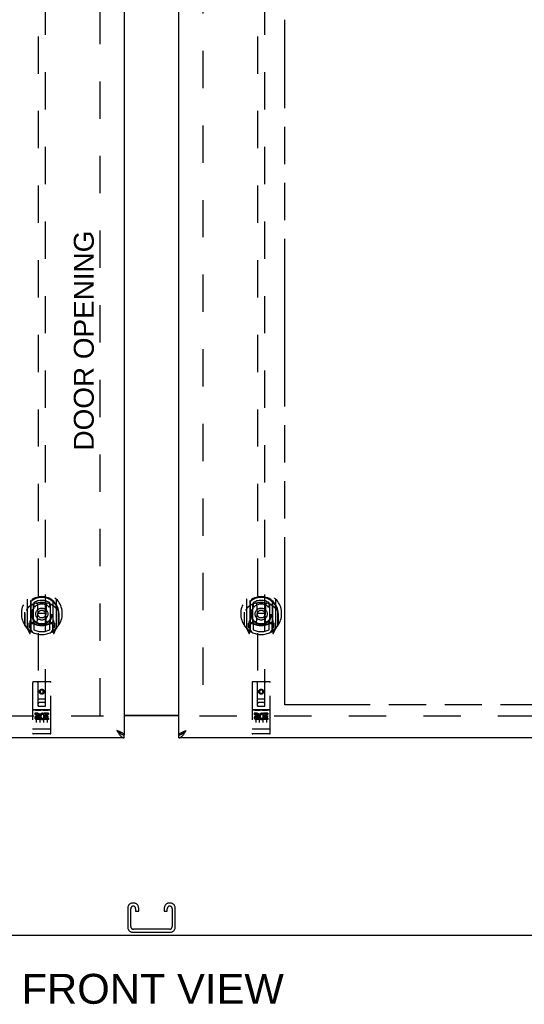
# Model space of a CAD drawing. Header units: inches. Extents: x 0 to 232, y 0 to 150.
# Tile 4 of 17: x 71 to 89, y 38 to 72. Entities that reach past the tile are written whole.
import ezdxf

# ---------------------------------------------------------------- set-up
doc = ezdxf.new("R2010")
doc.units = ezdxf.units.IN
doc.header["$LTSCALE"] = 12.75
doc.header["$MEASUREMENT"] = 0
doc.linetypes.add('HIDDEN', pattern=[0.2, 0.1, -0.1])
doc.linetypes.add('PHANTOM', pattern=[0.8, 0.45, -0.05, 0.1, -0.05, 0.1, -0.05])
doc.layers.get('0').update_dxf_attribs({"linetype": 'CONTINUOUS'})
for name, color, linetype in [('02___PRT_ALL_AXES', 7, 'CONTINUOUS'), ('AVAILABLE_DOOR_SPACE', 7, 'CONTINUOUS'), ('DEFAULT_2', 8, 'HIDDEN'), ('DIMENSIONS', 7, 'CONTINUOUS')]:
    doc.layers.add(name, color=color, linetype=linetype)
doc.styles.get("Standard").update_dxf_attribs({"font": 'arial.ttf'})
doc.dimstyles.new('DIMSTYLE_1', dxfattribs={"dimtxt": 1.022727, "dimasz": 1.363636, "dimexe": 0.09, "dimexo": 0.07, "dimgap": 0.0375, "dimtad": 0, "dimtih": 1, "dimtoh": 1, "dimzin": 4, "dimdsep": 46, "dimtxsty": 'Standard', "dimblk": '_FILLED', "dimblk1": '_FILLED', "dimblk2": '_FILLED', "dimcen": 0.09, "dimazin": 1, "dimtfac": 1, "dimtdec": 3, "dimtofl": 0, "dimtmove": 0, "dimatfit": 3, "dimldrblk": '_FILLED', "dimfxl": 1, "dimtolj": 1, "dimtzin": 4, "dimarcsym": 0})

# ---------------------------------------------------------------- blocks, each defined once
blk = doc.blocks.new('_FILLED')
at = {"color": 0, "linetype": 'ByBlock'}
blk.add_solid([(0, 0), (-1, 0.2), (-1, -0.2)], dxfattribs=at)
blk = doc.blocks.new('*D11')
at = {"layer": 'DIMENSIONS', "color": 2, "linetype": 'Continuous'}
for p, q in [((80.421, 94.968), (89.779, 94.968)), ((103.734, 94.968), (94.376, 94.968))]:
    blk.add_line(p, q, dxfattribs=at)
at = {"layer": 'DIMENSIONS', "color": 2, "linetype": 'Continuous', "xscale": 1.3636363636, "yscale": 1.3636363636, "zscale": 1.3636363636, "rotation": 180}
blk.add_blockref('_FILLED', (80.421, 94.968), dxfattribs=at)
at = {"layer": 'DIMENSIONS', "color": 2, "linetype": 'Continuous', "xscale": 1.3636363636, "yscale": 1.3636363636, "zscale": 1.3636363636}
blk.add_blockref('_FILLED', (103.734, 94.968), dxfattribs=at)
at = {"layer": 'DIMENSIONS', "color": 2, "linetype": 'Continuous', "insert": (92.078, 95.479), "char_height": 1.0227, "width": 3.57384, "attachment_point": 2, "line_spacing_factor": 0.9}
blk.add_mtext('23.31', dxfattribs=at)
blk = doc.blocks.new('*D13')
at = {"layer": 'DIMENSIONS', "color": 2, "linetype": 'Continuous'}
for p, q in [((76.796, 92.536), (74.069, 92.536)), ((80.421, 92.536), (83.202, 92.536))]:
    blk.add_line(p, q, dxfattribs=at)
at = {"layer": 'DIMENSIONS', "color": 2, "linetype": 'Continuous', "xscale": 1.3636363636, "yscale": 1.3636363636, "zscale": 1.3636363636}
blk.add_blockref('_FILLED', (76.796, 92.536), dxfattribs=at)
at = {"layer": 'DIMENSIONS', "color": 2, "linetype": 'Continuous', "xscale": 1.3636363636, "yscale": 1.3636363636, "zscale": 1.3636363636, "rotation": 180}
blk.add_blockref('_FILLED', (80.421, 92.536), dxfattribs=at)
at = {"layer": 'DIMENSIONS', "color": 2, "linetype": 'Continuous', "insert": (83.714, 93.047), "char_height": 1.0227, "width": 2.77923, "attachment_point": 1, "line_spacing_factor": 0.9}
blk.add_mtext('3.63', dxfattribs=at)

msp = doc.modelspace()

# ---------------------------------------------------------------- linework, layer by layer
at = {"color": 3, "linetype": 'Continuous'}
for p, q in [((74.921, 109.603), (74.921, 47.311)), ((76.796, 47.311), (76.796, 109.603)), ((76.796, 47.972), (74.921, 47.972)), ((76.796, 47.957), (74.921, 47.957)), ((74.921, 47.207), (46.234, 47.207)), ((105.484, 47.207), (76.796, 47.207)), ((77.013, 47.443), (77.043, 47.454)), ((45.911, 40.457), (105.807, 40.457))]:
    msp.add_line(p, q, dxfattribs=at)
at = {"color": 7, "linetype": 'Continuous'}
for p, q in [((74.798, 47.353), (74.808, 47.346)), ((74.921, 47.207), (74.921, 47.311)), ((76.796, 47.207), (76.796, 47.311)), ((76.899, 47.341), (76.909, 47.346))]:
    msp.add_line(p, q, dxfattribs=at)
at = {"color": 3, "linetype": 'Continuous'}
for points in [[(74.827, 47.393), (74.815, 47.399), (74.802, 47.404), (74.79, 47.41), (74.776, 47.415), (74.762, 47.421), (74.748, 47.426), (74.734, 47.432), (74.719, 47.437), (74.705, 47.443), (74.675, 47.454)], [(74.675, 47.454), (74.685, 47.437), (74.696, 47.421), (74.706, 47.406), (74.716, 47.39), (74.726, 47.374), (74.737, 47.359), (74.747, 47.345), (74.757, 47.33), (74.767, 47.317)], [(74.767, 47.317), (74.778, 47.304), (74.788, 47.291), (74.798, 47.279), (74.808, 47.268), (74.819, 47.258), (74.829, 47.249), (74.839, 47.24), (74.85, 47.233), (74.86, 47.226), (74.87, 47.22), (74.88, 47.216), (74.891, 47.212), (74.901, 47.209), (74.911, 47.208), (74.921, 47.207)], [(74.921, 47.311), (74.921, 47.317), (74.92, 47.322), (74.917, 47.328), (74.914, 47.333), (74.91, 47.339), (74.905, 47.344), (74.9, 47.349), (74.893, 47.355), (74.886, 47.36), (74.878, 47.366), (74.869, 47.371), (74.859, 47.377), (74.849, 47.382), (74.838, 47.388), (74.827, 47.393)], [(76.796, 47.311), (76.797, 47.317), (76.798, 47.322), (76.801, 47.328), (76.804, 47.333), (76.808, 47.339), (76.812, 47.344), (76.818, 47.349), (76.825, 47.355), (76.832, 47.36), (76.84, 47.366), (76.849, 47.371), (76.858, 47.377), (76.869, 47.382), (76.88, 47.388), (76.891, 47.393)], [(76.796, 47.207), (76.807, 47.208), (76.817, 47.209), (76.827, 47.212), (76.838, 47.216), (76.848, 47.22), (76.858, 47.226), (76.868, 47.233), (76.879, 47.24), (76.889, 47.249), (76.899, 47.258), (76.909, 47.268), (76.92, 47.279), (76.93, 47.291), (76.94, 47.304)], [(76.891, 47.393), (76.903, 47.399), (76.915, 47.404), (76.928, 47.41), (76.942, 47.415), (76.956, 47.421), (76.97, 47.426), (76.984, 47.432), (76.999, 47.437), (77.013, 47.443)], [(76.94, 47.304), (76.951, 47.317), (76.961, 47.33), (76.971, 47.345), (76.981, 47.359), (76.992, 47.374), (77.002, 47.39), (77.012, 47.406), (77.022, 47.421), (77.033, 47.437), (77.043, 47.454)]]:
    msp.add_lwpolyline(points, dxfattribs=at)
at = {"color": 7, "linetype": 'Continuous'}
for points in [[(74.675, 47.454), (74.685, 47.444), (74.696, 47.435), (74.706, 47.426), (74.716, 47.417), (74.726, 47.408), (74.737, 47.399), (74.747, 47.391), (74.757, 47.382), (74.767, 47.374), (74.778, 47.367), (74.788, 47.36), (74.798, 47.353)], [(74.806, 47.348), (74.805, 47.35), (74.8, 47.356), (74.795, 47.363), (74.789, 47.369), (74.783, 47.376), (74.776, 47.382), (74.768, 47.389), (74.76, 47.395), (74.752, 47.402), (74.743, 47.408), (74.734, 47.415), (74.725, 47.421), (74.715, 47.428), (74.705, 47.434), (74.695, 47.441), (74.685, 47.447), (74.675, 47.454)], [(74.808, 47.346), (74.819, 47.341), (74.829, 47.335), (74.839, 47.33), (74.85, 47.326), (74.86, 47.322), (74.87, 47.319), (74.88, 47.316), (74.891, 47.314), (74.901, 47.312), (74.911, 47.311), (74.921, 47.311)], [(76.796, 47.311), (76.807, 47.311), (76.817, 47.312), (76.827, 47.314), (76.838, 47.316), (76.848, 47.319), (76.858, 47.322), (76.868, 47.326), (76.879, 47.33), (76.889, 47.335), (76.899, 47.341)], [(76.909, 47.346), (76.92, 47.353), (76.93, 47.36), (76.94, 47.367), (76.951, 47.374), (76.961, 47.382), (76.971, 47.391), (76.981, 47.399), (76.992, 47.408), (77.002, 47.417), (77.012, 47.426), (77.022, 47.435), (77.033, 47.444), (77.043, 47.454)], [(76.912, 47.348), (76.913, 47.35), (76.918, 47.356), (76.923, 47.363), (76.929, 47.369), (76.935, 47.376), (76.942, 47.382), (76.95, 47.389), (76.958, 47.395), (76.966, 47.402), (76.975, 47.408), (76.984, 47.415), (76.993, 47.421), (77.003, 47.428), (77.013, 47.434), (77.023, 47.441), (77.033, 47.447), (77.043, 47.454)]]:
    msp.add_lwpolyline(points, dxfattribs=at)
at = {"layer": '02___PRT_ALL_AXES', "color": 8, "linetype": 'HIDDEN'}
for p, q in [((72.391, 48.168), (71.826, 48.168)), ((79.891, 48.168), (79.326, 48.168)), ((71.965, 48.046), (71.872, 48.046)), ((71.872, 48.046), (71.872, 48.003)), ((71.965, 48.003), (71.872, 48.003)), ((71.968, 47.96), (71.922, 47.96)), ((71.965, 47.919), (71.936, 47.919)), ((72.028, 47.875), (71.936, 47.875)), ((72.028, 47.832), (71.936, 47.832)), ((72.028, 47.875), (72.028, 47.832)), ((72.16, 47.88), (72.177, 47.841)), ((72.185, 48.01), (72.172, 47.991)), ((72.181, 48.035), (72.185, 48.033)), ((72.341, 48.046), (72.185, 48.046)), ((72.185, 48.046), (72.185, 48.033)), ((72.185, 48.01), (72.185, 47.832)), ((72.341, 47.832), (72.185, 47.832)), ((72.341, 48.003), (72.227, 48.003)), ((72.227, 48.003), (72.227, 47.96)), ((72.32, 47.96), (72.227, 47.96)), ((72.32, 47.917), (72.227, 47.917)), ((72.227, 47.917), (72.227, 47.875)), ((72.341, 47.875), (72.227, 47.875)), ((72.32, 47.96), (72.32, 47.917)), ((72.341, 48.046), (72.341, 48.003)), ((72.341, 47.875), (72.341, 47.832)), ((79.465, 48.046), (79.372, 48.046)), ((79.372, 48.046), (79.372, 48.003)), ((79.465, 48.003), (79.372, 48.003)), ((79.468, 47.96), (79.422, 47.96)), ((79.465, 47.919), (79.436, 47.919)), ((79.528, 47.875), (79.436, 47.875)), ((79.528, 47.832), (79.436, 47.832)), ((79.528, 47.875), (79.528, 47.832)), ((79.66, 47.88), (79.677, 47.841)), ((79.685, 48.01), (79.672, 47.991)), ((79.681, 48.035), (79.685, 48.033)), ((79.841, 48.046), (79.685, 48.046)), ((79.685, 48.046), (79.685, 48.033)), ((79.685, 48.01), (79.685, 47.832)), ((79.841, 47.832), (79.685, 47.832)), ((79.841, 48.003), (79.727, 48.003)), ((79.727, 48.003), (79.727, 47.96)), ((79.82, 47.96), (79.727, 47.96)), ((79.82, 47.917), (79.727, 47.917)), ((79.727, 47.917), (79.727, 47.875)), ((79.841, 47.875), (79.727, 47.875)), ((79.82, 47.96), (79.82, 47.917)), ((79.841, 48.046), (79.841, 48.003)), ((79.841, 47.875), (79.841, 47.832)), ((72.391, 47.34), (71.826, 47.34)), ((79.891, 47.34), (79.326, 47.34))]:
    msp.add_line(p, q, dxfattribs=at)
for centre in [(72.109, 48.785), (79.609, 48.785)]:
    msp.add_circle(centre, 0.085, dxfattribs=at)
for centre, radius, start, end in [((71.936, 47.897), 0.0644, 102.2995, 270.0775), ((71.936, 47.897), 0.0219, 89.9011, 270), ((71.965, 47.982), 0.0635, 270, 90), ((71.965, 47.981), 0.0219, 280.307, 90), ((72.135, 47.939), 0.107, 64.2636, 293.4027), ((72.135, 47.939), 0.0639, 54.8895, 293.4026), ((79.436, 47.897), 0.0644, 102.2995, 270.0775), ((79.436, 47.897), 0.0219, 89.9011, 270), ((79.465, 47.982), 0.0635, 270, 90), ((79.465, 47.981), 0.0219, 280.307, 90), ((79.635, 47.939), 0.107, 64.2636, 293.4027), ((79.635, 47.939), 0.0639, 54.8895, 293.4026)]:
    msp.add_arc(centre, radius, start, end, dxfattribs=at)
at = {"layer": 'AVAILABLE_DOOR_SPACE', "color": 4, "linetype": 'PHANTOM'}
for p, q in [((80.421, 48.332), (80.421, 71.756)), ((103.734, 48.332), (80.421, 48.332))]:
    msp.add_line(p, q, dxfattribs=at)
at = {"layer": 'DEFAULT_2', "color": 8, "linetype": 'HIDDEN'}
for p, q in [((74.109, 47.972), (74.109, 108.942)), ((77.609, 108.942), (77.609, 47.972)), ((71.984, 76.286), (71.984, 48.285)), ((72.234, 48.285), (72.234, 76.286)), ((79.484, 76.286), (79.484, 48.285)), ((79.734, 48.285), (79.734, 76.286)), ((71.609, 51.938), (71.609, 50.971)), ((71.726, 51.885), (71.726, 50.868)), ((71.734, 51.86), (71.734, 50.857)), ((72.484, 51.86), (72.484, 50.857)), ((72.491, 51.885), (72.491, 50.868)), ((72.609, 50.971), (72.609, 51.938)), ((79.109, 51.938), (79.109, 50.971)), ((79.226, 51.885), (79.226, 50.868)), ((79.234, 51.86), (79.234, 50.857)), ((79.984, 51.86), (79.984, 50.857)), ((79.991, 51.885), (79.991, 50.868)), ((80.109, 50.971), (80.109, 51.938)), ((71.534, 51.501), (71.534, 51.504)), ((71.534, 51.044), (71.534, 51.501)), ((71.826, 51.137), (71.826, 51.768)), ((71.834, 51.82), (71.834, 51.717)), ((71.946, 51.794), (71.976, 51.455)), ((72.272, 51.794), (72.241, 51.455)), ((72.384, 51.717), (72.384, 51.82)), ((72.391, 51.768), (72.391, 51.137)), ((72.684, 51.501), (72.684, 51.504)), ((72.684, 51.044), (72.684, 51.501)), ((79.034, 51.501), (79.034, 51.504)), ((79.034, 51.044), (79.034, 51.501)), ((79.326, 51.137), (79.326, 51.768)), ((79.334, 51.82), (79.334, 51.717)), ((79.446, 51.794), (79.476, 51.455)), ((79.772, 51.794), (79.741, 51.455)), ((79.884, 51.717), (79.884, 51.82)), ((79.891, 51.768), (79.891, 51.137)), ((80.184, 51.501), (80.184, 51.504)), ((80.184, 51.044), (80.184, 51.501)), ((71.526, 51.455), (71.541, 51.455)), ((71.526, 51.455), (71.526, 51.066)), ((71.946, 51.11), (71.976, 51.455)), ((72.241, 51.455), (71.976, 51.455)), ((72.272, 51.11), (72.241, 51.455)), ((72.691, 51.455), (72.676, 51.455)), ((72.691, 51.455), (72.691, 51.066)), ((79.026, 51.455), (79.041, 51.455)), ((79.026, 51.455), (79.026, 51.066)), ((79.446, 51.11), (79.476, 51.455)), ((79.741, 51.455), (79.476, 51.455)), ((79.772, 51.11), (79.741, 51.455)), ((80.191, 51.455), (80.176, 51.455)), ((80.191, 51.455), (80.191, 51.066)), ((71.613, 50.96), (71.684, 50.785)), ((71.726, 51.126), (71.666, 51.126)), ((71.666, 51.126), (71.666, 50.976)), ((71.666, 50.976), (71.734, 50.976)), ((71.704, 51.029), (71.675, 50.983)), ((71.705, 50.865), (71.709, 50.862)), ((71.712, 50.788), (71.726, 50.868)), ((71.804, 50.807), (71.734, 50.916)), ((71.736, 51.089), (71.736, 50.881)), ((71.826, 51.127), (71.754, 51.127)), ((71.822, 51.109), (71.756, 51.109)), ((71.834, 51.156), (71.834, 50.903)), ((72.384, 50.903), (72.384, 51.156)), ((72.464, 51.127), (72.391, 51.127)), ((72.461, 51.109), (72.396, 51.109)), ((72.484, 50.916), (72.414, 50.807)), ((72.481, 50.881), (72.481, 51.089)), ((72.484, 50.976), (72.551, 50.976)), ((72.551, 51.126), (72.491, 51.126)), ((72.491, 50.868), (72.506, 50.788)), ((72.512, 50.864), (72.513, 50.865)), ((72.513, 50.865), (72.513, 50.865)), ((72.513, 50.865), (72.513, 50.865)), ((72.543, 50.983), (72.514, 51.029)), ((72.534, 50.785), (72.605, 50.96)), ((72.551, 50.976), (72.551, 51.126)), ((79.113, 50.96), (79.184, 50.785)), ((79.226, 51.126), (79.166, 51.126)), ((79.166, 51.126), (79.166, 50.976)), ((79.166, 50.976), (79.234, 50.976)), ((79.204, 51.029), (79.175, 50.983)), ((79.205, 50.865), (79.209, 50.862)), ((79.212, 50.788), (79.226, 50.868)), ((79.304, 50.807), (79.234, 50.916)), ((79.236, 51.089), (79.236, 50.881)), ((79.326, 51.127), (79.254, 51.127)), ((79.322, 51.109), (79.256, 51.109)), ((79.334, 51.156), (79.334, 50.903)), ((79.884, 50.903), (79.884, 51.156)), ((79.964, 51.127), (79.891, 51.127)), ((79.961, 51.109), (79.896, 51.109)), ((79.984, 50.916), (79.914, 50.807)), ((79.981, 50.881), (79.981, 51.089)), ((79.984, 50.976), (80.051, 50.976)), ((80.051, 51.126), (79.991, 51.126)), ((79.991, 50.868), (80.006, 50.788)), ((80.012, 50.864), (80.013, 50.865)), ((80.013, 50.865), (80.013, 50.865)), ((80.013, 50.865), (80.013, 50.865)), ((80.043, 50.983), (80.014, 51.029)), ((80.034, 50.785), (80.105, 50.96)), ((80.051, 50.976), (80.051, 51.126)), ((71.796, 49.095), (71.796, 47.37)), ((72.391, 49.125), (71.826, 49.125)), ((71.982, 48.285), (71.979, 49.095)), ((72.109, 48.857), (72.046, 48.821)), ((72.046, 48.821), (72.056, 48.815)), ((72.046, 48.821), (72.046, 48.749)), ((72.109, 48.846), (72.056, 48.815)), ((72.056, 48.815), (72.056, 48.755)), ((72.171, 48.821), (72.109, 48.857)), ((72.109, 48.857), (72.109, 48.846)), ((72.161, 48.815), (72.109, 48.846)), ((72.171, 48.821), (72.161, 48.815)), ((72.161, 48.755), (72.161, 48.815)), ((72.171, 48.749), (72.171, 48.821)), ((72.235, 48.285), (72.239, 49.095)), ((72.421, 47.37), (72.421, 49.095)), ((79.296, 49.095), (79.296, 47.37)), ((79.891, 49.125), (79.326, 49.125)), ((79.482, 48.285), (79.479, 49.095)), ((79.609, 48.857), (79.546, 48.821)), ((79.546, 48.821), (79.556, 48.815)), ((79.546, 48.821), (79.546, 48.749)), ((79.609, 48.846), (79.556, 48.815)), ((79.556, 48.815), (79.556, 48.755)), ((79.671, 48.821), (79.609, 48.857)), ((79.609, 48.857), (79.609, 48.846)), ((79.661, 48.815), (79.609, 48.846)), ((79.671, 48.821), (79.661, 48.815)), ((79.661, 48.755), (79.661, 48.815)), ((79.671, 48.749), (79.671, 48.821)), ((79.735, 48.285), (79.739, 49.095)), ((79.921, 47.37), (79.921, 49.095)), ((71.981, 48.535), (72.237, 48.535)), ((72.046, 48.749), (72.056, 48.755)), ((72.046, 48.749), (72.109, 48.713)), ((72.056, 48.755), (72.109, 48.724)), ((72.109, 48.724), (72.161, 48.755)), ((72.109, 48.713), (72.171, 48.749)), ((72.109, 48.713), (72.109, 48.724)), ((72.171, 48.749), (72.161, 48.755)), ((79.481, 48.535), (79.737, 48.535)), ((79.546, 48.749), (79.556, 48.755)), ((79.546, 48.749), (79.609, 48.713)), ((79.556, 48.755), (79.609, 48.724)), ((79.609, 48.724), (79.661, 48.755)), ((79.609, 48.713), (79.671, 48.749)), ((79.609, 48.713), (79.609, 48.724)), ((79.671, 48.749), (79.661, 48.755)), ((71.826, 48.168), (72.391, 48.168)), ((71.898, 48.152), (72.07, 48.152)), ((71.982, 48.285), (71.984, 48.285)), ((71.984, 48.285), (72.234, 48.285)), ((72.194, 48.41), (72.024, 48.41)), ((72.148, 48.152), (72.32, 48.152)), ((72.234, 48.285), (72.235, 48.285)), ((79.326, 48.168), (79.891, 48.168)), ((79.398, 48.152), (79.57, 48.152)), ((79.482, 48.285), (79.484, 48.285)), ((79.484, 48.285), (79.734, 48.285)), ((79.694, 48.41), (79.524, 48.41)), ((79.648, 48.152), (79.82, 48.152)), ((79.734, 48.285), (79.735, 48.285)), ((47.609, 47.957), (74.213, 47.957)), ((71.921, 48.037), (71.921, 47.731)), ((72.046, 48.037), (72.046, 47.731)), ((72.171, 48.037), (72.171, 47.731)), ((72.296, 48.037), (72.296, 47.731)), ((77.505, 47.957), (104.109, 47.957)), ((79.421, 48.037), (79.421, 47.731)), ((79.546, 48.037), (79.546, 47.731)), ((79.671, 48.037), (79.671, 47.731)), ((79.796, 48.037), (79.796, 47.731)), ((71.814, 47.498), (71.813, 47.498)), ((71.815, 47.498), (71.814, 47.498)), ((71.816, 47.498), (71.815, 47.498)), ((71.817, 47.498), (71.816, 47.498)), ((71.818, 47.498), (71.817, 47.498)), ((71.817, 47.498), (71.817, 47.498)), ((71.819, 47.498), (71.818, 47.498)), ((71.82, 47.498), (71.819, 47.498)), ((71.821, 47.498), (71.82, 47.498)), ((71.822, 47.498), (71.821, 47.498)), ((71.821, 47.498), (71.821, 47.498)), ((71.823, 47.498), (71.822, 47.498)), ((71.824, 47.498), (71.823, 47.498)), ((71.825, 47.498), (71.824, 47.498)), ((71.826, 47.498), (71.825, 47.498)), ((72.392, 47.498), (71.826, 47.498)), ((71.826, 47.498), (71.826, 47.498)), ((72.392, 47.498), (72.393, 47.498)), ((72.393, 47.498), (72.394, 47.498)), ((72.394, 47.498), (72.395, 47.498)), ((72.394, 47.498), (72.394, 47.498)), ((72.395, 47.498), (72.396, 47.498)), ((72.396, 47.498), (72.397, 47.498)), ((72.397, 47.498), (72.398, 47.498)), ((72.398, 47.498), (72.399, 47.498)), ((72.399, 47.498), (72.4, 47.498)), ((72.399, 47.498), (72.399, 47.498)), ((72.4, 47.498), (72.401, 47.498)), ((72.401, 47.498), (72.402, 47.498)), ((72.402, 47.498), (72.403, 47.498)), ((72.403, 47.498), (72.404, 47.498)), ((72.403, 47.498), (72.403, 47.498)), ((72.404, 47.498), (72.405, 47.498)), ((72.405, 47.498), (72.406, 47.498)), ((79.314, 47.498), (79.313, 47.498)), ((79.315, 47.498), (79.314, 47.498)), ((79.316, 47.498), (79.315, 47.498)), ((79.317, 47.498), (79.316, 47.498)), ((79.318, 47.498), (79.317, 47.498)), ((79.317, 47.498), (79.317, 47.498)), ((79.319, 47.498), (79.318, 47.498)), ((79.32, 47.498), (79.319, 47.498)), ((79.321, 47.498), (79.32, 47.498)), ((79.322, 47.498), (79.321, 47.498)), ((79.321, 47.498), (79.321, 47.498)), ((79.323, 47.498), (79.322, 47.498)), ((79.324, 47.498), (79.323, 47.498)), ((79.325, 47.498), (79.324, 47.498)), ((79.326, 47.498), (79.325, 47.498)), ((79.892, 47.498), (79.326, 47.498)), ((79.326, 47.498), (79.326, 47.498)), ((79.892, 47.498), (79.893, 47.498)), ((79.893, 47.498), (79.894, 47.498)), ((79.894, 47.498), (79.895, 47.498)), ((79.894, 47.498), (79.894, 47.498)), ((79.895, 47.498), (79.896, 47.498)), ((79.896, 47.498), (79.897, 47.498)), ((79.897, 47.498), (79.898, 47.498)), ((79.898, 47.498), (79.899, 47.498)), ((79.899, 47.498), (79.9, 47.498)), ((79.899, 47.498), (79.899, 47.498)), ((79.9, 47.498), (79.901, 47.498)), ((79.901, 47.498), (79.902, 47.498)), ((79.902, 47.498), (79.903, 47.498)), ((79.903, 47.498), (79.904, 47.498)), ((79.903, 47.498), (79.903, 47.498)), ((79.904, 47.498), (79.905, 47.498)), ((79.905, 47.498), (79.906, 47.498)), ((72.076, 47.34), (71.891, 47.34)), ((72.326, 47.34), (72.141, 47.34)), ((79.576, 47.34), (79.391, 47.34)), ((79.826, 47.34), (79.641, 47.34)), ((75.241, 41.561), (75.226, 41.561)), ((76.491, 41.561), (76.476, 41.561)), ((75.046, 41.381), (75.046, 40.741)), ((75.15, 40.755), (75.15, 41.367)), ((75.317, 41.367), (75.317, 41.28)), ((75.317, 41.28), (75.421, 41.28)), ((75.421, 41.28), (75.421, 41.381)), ((76.296, 41.381), (76.296, 41.28)), ((76.296, 41.28), (76.4, 41.28)), ((76.4, 41.28), (76.4, 41.367)), ((76.567, 41.367), (76.567, 40.755)), ((76.671, 40.741), (76.671, 41.381)), ((75.226, 40.561), (76.491, 40.561)), ((76.477, 40.665), (75.24, 40.665))]:
    msp.add_line(p, q, dxfattribs=at)
for points in [[(71.921, 51.811), (71.926, 51.813), (71.932, 51.814), (71.937, 51.816), (71.943, 51.817), (71.948, 51.818), (71.954, 51.82), (71.959, 51.821), (71.965, 51.822), (71.97, 51.823), (71.975, 51.824), (71.981, 51.825), (71.986, 51.826), (71.992, 51.827), (71.998, 51.828), (72.003, 51.829), (72.009, 51.83), (72.014, 51.831), (72.02, 51.831), (72.025, 51.832), (72.031, 51.833), (72.036, 51.833), (72.042, 51.834), (72.047, 51.834), (72.053, 51.835), (72.059, 51.835), (72.064, 51.836), (72.07, 51.836), (72.075, 51.836), (72.081, 51.837), (72.087, 51.837), (72.092, 51.837), (72.098, 51.837), (72.103, 51.837), (72.109, 51.837), (72.115, 51.837), (72.12, 51.837), (72.126, 51.837), (72.131, 51.837), (72.137, 51.837), (72.143, 51.836), (72.148, 51.836), (72.154, 51.836), (72.159, 51.835), (72.165, 51.835), (72.17, 51.834), (72.176, 51.834), (72.182, 51.833), (72.187, 51.833), (72.193, 51.832), (72.198, 51.831), (72.204, 51.831), (72.209, 51.83), (72.215, 51.829), (72.22, 51.828), (72.226, 51.827), (72.231, 51.826), (72.237, 51.825), (72.242, 51.824), (72.248, 51.823), (72.253, 51.822), (72.259, 51.821), (72.264, 51.82), (72.27, 51.818), (72.275, 51.817), (72.281, 51.816), (72.286, 51.814), (72.292, 51.813), (72.297, 51.811)], [(79.421, 51.811), (79.426, 51.813), (79.432, 51.814), (79.437, 51.816), (79.443, 51.817), (79.448, 51.818), (79.454, 51.82), (79.459, 51.821), (79.465, 51.822), (79.47, 51.823), (79.475, 51.824), (79.481, 51.825), (79.486, 51.826), (79.492, 51.827), (79.498, 51.828), (79.503, 51.829), (79.509, 51.83), (79.514, 51.831), (79.52, 51.831), (79.525, 51.832), (79.531, 51.833), (79.536, 51.833), (79.542, 51.834), (79.547, 51.834), (79.553, 51.835), (79.559, 51.835), (79.564, 51.836), (79.57, 51.836), (79.575, 51.836), (79.581, 51.837), (79.587, 51.837), (79.592, 51.837), (79.598, 51.837), (79.603, 51.837), (79.609, 51.837), (79.615, 51.837), (79.62, 51.837), (79.626, 51.837), (79.631, 51.837), (79.637, 51.837), (79.643, 51.836), (79.648, 51.836), (79.654, 51.836), (79.659, 51.835), (79.665, 51.835), (79.67, 51.834), (79.676, 51.834), (79.682, 51.833), (79.687, 51.833), (79.693, 51.832), (79.698, 51.831), (79.704, 51.831), (79.709, 51.83), (79.715, 51.829), (79.72, 51.828), (79.726, 51.827), (79.731, 51.826), (79.737, 51.825), (79.742, 51.824), (79.748, 51.823), (79.753, 51.822), (79.759, 51.821), (79.764, 51.82), (79.77, 51.818), (79.775, 51.817), (79.781, 51.816), (79.786, 51.814), (79.792, 51.813), (79.797, 51.811)], [(71.655, 51.67), (71.653, 51.668), (71.652, 51.667), (71.65, 51.666), (71.648, 51.664), (71.647, 51.663), (71.645, 51.661), (71.643, 51.659), (71.642, 51.658), (71.64, 51.656), (71.638, 51.654), (71.636, 51.652), (71.635, 51.65), (71.633, 51.648), (71.631, 51.646), (71.629, 51.643), (71.627, 51.641), (71.625, 51.639), (71.623, 51.636), (71.62, 51.633), (71.618, 51.631), (71.616, 51.628), (71.614, 51.625), (71.612, 51.622), (71.609, 51.619), (71.607, 51.615), (71.604, 51.612), (71.602, 51.608), (71.599, 51.604), (71.597, 51.601), (71.594, 51.596), (71.591, 51.592), (71.588, 51.588), (71.586, 51.583), (71.583, 51.578), (71.58, 51.573), (71.576, 51.568)], [(72.641, 51.568), (72.638, 51.573), (72.635, 51.578), (72.632, 51.583), (72.629, 51.588), (72.627, 51.592), (72.624, 51.596), (72.621, 51.6), (72.619, 51.604), (72.616, 51.608), (72.614, 51.612), (72.611, 51.615), (72.609, 51.619), (72.606, 51.622), (72.604, 51.625), (72.602, 51.628), (72.6, 51.631), (72.598, 51.633), (72.595, 51.636), (72.593, 51.639), (72.591, 51.641), (72.589, 51.643), (72.587, 51.646), (72.585, 51.648), (72.583, 51.65), (72.582, 51.652), (72.58, 51.654), (72.578, 51.656), (72.576, 51.658), (72.574, 51.659), (72.573, 51.661), (72.571, 51.663), (72.57, 51.664), (72.568, 51.666), (72.566, 51.667), (72.565, 51.668), (72.563, 51.67)], [(79.155, 51.67), (79.153, 51.668), (79.152, 51.667), (79.15, 51.666), (79.148, 51.664), (79.147, 51.663), (79.145, 51.661), (79.143, 51.659), (79.142, 51.658), (79.14, 51.656), (79.138, 51.654), (79.136, 51.652), (79.135, 51.65), (79.133, 51.648), (79.131, 51.646), (79.129, 51.643), (79.127, 51.641), (79.125, 51.639), (79.123, 51.636), (79.12, 51.633), (79.118, 51.631), (79.116, 51.628), (79.114, 51.625), (79.112, 51.622), (79.109, 51.619), (79.107, 51.615), (79.104, 51.612), (79.102, 51.608), (79.099, 51.604), (79.097, 51.601), (79.094, 51.596), (79.091, 51.592), (79.088, 51.588), (79.086, 51.583), (79.083, 51.578), (79.08, 51.573), (79.076, 51.568)], [(80.141, 51.568), (80.138, 51.573), (80.135, 51.578), (80.132, 51.583), (80.129, 51.588), (80.127, 51.592), (80.124, 51.596), (80.121, 51.6), (80.119, 51.604), (80.116, 51.608), (80.114, 51.612), (80.111, 51.615), (80.109, 51.619), (80.106, 51.622), (80.104, 51.625), (80.102, 51.628), (80.1, 51.631), (80.098, 51.633), (80.095, 51.636), (80.093, 51.639), (80.091, 51.641), (80.089, 51.643), (80.087, 51.646), (80.085, 51.648), (80.083, 51.65), (80.082, 51.652), (80.08, 51.654), (80.078, 51.656), (80.076, 51.658), (80.074, 51.659), (80.073, 51.661), (80.071, 51.663), (80.07, 51.664), (80.068, 51.666), (80.066, 51.667), (80.065, 51.668), (80.063, 51.67)], [(71.891, 48.15), (71.892, 48.15), (71.892, 48.15), (71.892, 48.151), (71.892, 48.151), (71.892, 48.151), (71.892, 48.151), (71.892, 48.151), (71.892, 48.151), (71.892, 48.151), (71.892, 48.151), (71.893, 48.151), (71.893, 48.151), (71.893, 48.151), (71.893, 48.151), (71.893, 48.151), (71.893, 48.151), (71.893, 48.151), (71.893, 48.151), (71.893, 48.151), (71.894, 48.151), (71.894, 48.151), (71.894, 48.151), (71.894, 48.151), (71.894, 48.151), (71.894, 48.151), (71.894, 48.151), (71.895, 48.151), (71.895, 48.151), (71.895, 48.151), (71.895, 48.151), (71.895, 48.151), (71.895, 48.151), (71.896, 48.151), (71.896, 48.152), (71.896, 48.152), (71.896, 48.152), (71.896, 48.152), (71.896, 48.152), (71.897, 48.152), (71.897, 48.152), (71.897, 48.152), (71.897, 48.152), (71.897, 48.152), (71.898, 48.152), (71.898, 48.152)], [(72.07, 48.152), (72.07, 48.152), (72.07, 48.152), (72.071, 48.152), (72.071, 48.152), (72.071, 48.152), (72.071, 48.152), (72.071, 48.152), (72.071, 48.152), (72.072, 48.152), (72.072, 48.152), (72.072, 48.152), (72.072, 48.152), (72.072, 48.151), (72.073, 48.151), (72.073, 48.151), (72.073, 48.151), (72.073, 48.151), (72.073, 48.151), (72.073, 48.151), (72.074, 48.151), (72.074, 48.151), (72.074, 48.151), (72.074, 48.151), (72.074, 48.151), (72.074, 48.151), (72.074, 48.151), (72.074, 48.151), (72.075, 48.151), (72.075, 48.151), (72.075, 48.151), (72.075, 48.151), (72.075, 48.151), (72.075, 48.151), (72.075, 48.151), (72.075, 48.151), (72.076, 48.151), (72.076, 48.151), (72.076, 48.151), (72.076, 48.151), (72.076, 48.151), (72.076, 48.151), (72.076, 48.151), (72.076, 48.151), (72.076, 48.15), (72.076, 48.15), (72.076, 48.15)], [(72.141, 48.15), (72.142, 48.15), (72.142, 48.15), (72.142, 48.151), (72.142, 48.151), (72.142, 48.151), (72.142, 48.151), (72.142, 48.151), (72.142, 48.151), (72.142, 48.151), (72.142, 48.151), (72.143, 48.151), (72.143, 48.151), (72.143, 48.151), (72.143, 48.151), (72.143, 48.151), (72.143, 48.151), (72.143, 48.151), (72.143, 48.151), (72.143, 48.151), (72.144, 48.151), (72.144, 48.151), (72.144, 48.151), (72.144, 48.151), (72.144, 48.151), (72.144, 48.151), (72.144, 48.151), (72.145, 48.151), (72.145, 48.151), (72.145, 48.151), (72.145, 48.151), (72.145, 48.151), (72.145, 48.151), (72.146, 48.151), (72.146, 48.152), (72.146, 48.152), (72.146, 48.152), (72.146, 48.152), (72.146, 48.152), (72.147, 48.152), (72.147, 48.152), (72.147, 48.152), (72.147, 48.152), (72.147, 48.152), (72.148, 48.152), (72.148, 48.152)], [(72.32, 48.152), (72.32, 48.152), (72.32, 48.152), (72.321, 48.152), (72.321, 48.152), (72.321, 48.152), (72.321, 48.152), (72.321, 48.152), (72.322, 48.152), (72.322, 48.152), (72.322, 48.152), (72.322, 48.152), (72.322, 48.152), (72.322, 48.151), (72.323, 48.151), (72.323, 48.151), (72.323, 48.151), (72.323, 48.151), (72.323, 48.151), (72.323, 48.151), (72.324, 48.151), (72.324, 48.151), (72.324, 48.151), (72.324, 48.151), (72.324, 48.151), (72.324, 48.151), (72.324, 48.151), (72.324, 48.151), (72.325, 48.151), (72.325, 48.151), (72.325, 48.151), (72.325, 48.151), (72.325, 48.151), (72.325, 48.151), (72.325, 48.151), (72.325, 48.151), (72.326, 48.151), (72.326, 48.151), (72.326, 48.151), (72.326, 48.151), (72.326, 48.151), (72.326, 48.151), (72.326, 48.151), (72.326, 48.151), (72.326, 48.15), (72.326, 48.15), (72.326, 48.15)], [(79.391, 48.15), (79.392, 48.15), (79.392, 48.15), (79.392, 48.151), (79.392, 48.151), (79.392, 48.151), (79.392, 48.151), (79.392, 48.151), (79.392, 48.151), (79.392, 48.151), (79.392, 48.151), (79.393, 48.151), (79.393, 48.151), (79.393, 48.151), (79.393, 48.151), (79.393, 48.151), (79.393, 48.151), (79.393, 48.151), (79.393, 48.151), (79.393, 48.151), (79.394, 48.151), (79.394, 48.151), (79.394, 48.151), (79.394, 48.151), (79.394, 48.151), (79.394, 48.151), (79.394, 48.151), (79.395, 48.151), (79.395, 48.151), (79.395, 48.151), (79.395, 48.151), (79.395, 48.151), (79.395, 48.151), (79.396, 48.151), (79.396, 48.152), (79.396, 48.152), (79.396, 48.152), (79.396, 48.152), (79.396, 48.152), (79.397, 48.152), (79.397, 48.152), (79.397, 48.152), (79.397, 48.152), (79.397, 48.152), (79.398, 48.152), (79.398, 48.152)], [(79.57, 48.152), (79.57, 48.152), (79.57, 48.152), (79.571, 48.152), (79.571, 48.152), (79.571, 48.152), (79.571, 48.152), (79.571, 48.152), (79.571, 48.152), (79.572, 48.152), (79.572, 48.152), (79.572, 48.152), (79.572, 48.152), (79.572, 48.151), (79.573, 48.151), (79.573, 48.151), (79.573, 48.151), (79.573, 48.151), (79.573, 48.151), (79.573, 48.151), (79.574, 48.151), (79.574, 48.151), (79.574, 48.151), (79.574, 48.151), (79.574, 48.151), (79.574, 48.151), (79.574, 48.151), (79.574, 48.151), (79.575, 48.151), (79.575, 48.151), (79.575, 48.151), (79.575, 48.151), (79.575, 48.151), (79.575, 48.151), (79.575, 48.151), (79.575, 48.151), (79.576, 48.151), (79.576, 48.151), (79.576, 48.151), (79.576, 48.151), (79.576, 48.151), (79.576, 48.151), (79.576, 48.151), (79.576, 48.151), (79.576, 48.15), (79.576, 48.15), (79.576, 48.15)], [(79.641, 48.15), (79.642, 48.15), (79.642, 48.15), (79.642, 48.151), (79.642, 48.151), (79.642, 48.151), (79.642, 48.151), (79.642, 48.151), (79.642, 48.151), (79.642, 48.151), (79.642, 48.151), (79.643, 48.151), (79.643, 48.151), (79.643, 48.151), (79.643, 48.151), (79.643, 48.151), (79.643, 48.151), (79.643, 48.151), (79.643, 48.151), (79.643, 48.151), (79.644, 48.151), (79.644, 48.151), (79.644, 48.151), (79.644, 48.151), (79.644, 48.151), (79.644, 48.151), (79.644, 48.151), (79.645, 48.151), (79.645, 48.151), (79.645, 48.151), (79.645, 48.151), (79.645, 48.151), (79.645, 48.151), (79.646, 48.151), (79.646, 48.152), (79.646, 48.152), (79.646, 48.152), (79.646, 48.152), (79.646, 48.152), (79.647, 48.152), (79.647, 48.152), (79.647, 48.152), (79.647, 48.152), (79.647, 48.152), (79.648, 48.152), (79.648, 48.152)], [(79.82, 48.152), (79.82, 48.152), (79.82, 48.152), (79.821, 48.152), (79.821, 48.152), (79.821, 48.152), (79.821, 48.152), (79.821, 48.152), (79.822, 48.152), (79.822, 48.152), (79.822, 48.152), (79.822, 48.152), (79.822, 48.152), (79.822, 48.151), (79.823, 48.151), (79.823, 48.151), (79.823, 48.151), (79.823, 48.151), (79.823, 48.151), (79.823, 48.151), (79.824, 48.151), (79.824, 48.151), (79.824, 48.151), (79.824, 48.151), (79.824, 48.151), (79.824, 48.151), (79.824, 48.151), (79.824, 48.151), (79.825, 48.151), (79.825, 48.151), (79.825, 48.151), (79.825, 48.151), (79.825, 48.151), (79.825, 48.151), (79.825, 48.151), (79.825, 48.151), (79.826, 48.151), (79.826, 48.151), (79.826, 48.151), (79.826, 48.151), (79.826, 48.151), (79.826, 48.151), (79.826, 48.151), (79.826, 48.151), (79.826, 48.15), (79.826, 48.15), (79.826, 48.15)], [(71.813, 47.498), (71.813, 47.498), (71.812, 47.498), (71.812, 47.499), (71.812, 47.499), (71.811, 47.499), (71.811, 47.499), (71.811, 47.499), (71.81, 47.499), (71.81, 47.499), (71.809, 47.499), (71.809, 47.499), (71.809, 47.499), (71.808, 47.499), (71.808, 47.499), (71.808, 47.499), (71.807, 47.499), (71.807, 47.499), (71.807, 47.499), (71.806, 47.5), (71.806, 47.5), (71.806, 47.5), (71.806, 47.5), (71.805, 47.5), (71.805, 47.5), (71.805, 47.5), (71.804, 47.5), (71.804, 47.5), (71.804, 47.5), (71.804, 47.5), (71.803, 47.5), (71.803, 47.5), (71.803, 47.501), (71.803, 47.501), (71.802, 47.501), (71.802, 47.501), (71.802, 47.501), (71.802, 47.501), (71.801, 47.501), (71.801, 47.501), (71.801, 47.501), (71.801, 47.501), (71.8, 47.501), (71.8, 47.501), (71.8, 47.502), (71.8, 47.502), (71.8, 47.502), (71.799, 47.502), (71.799, 47.502), (71.799, 47.502), (71.799, 47.502), (71.799, 47.502), (71.799, 47.502), (71.798, 47.502), (71.798, 47.502), (71.798, 47.503), (71.798, 47.503), (71.798, 47.503), (71.798, 47.503), (71.798, 47.503), (71.798, 47.503), (71.797, 47.503), (71.797, 47.503), (71.797, 47.503), (71.797, 47.503), (71.797, 47.504), (71.797, 47.504), (71.797, 47.504), (71.797, 47.504), (71.797, 47.504), (71.797, 47.504), (71.797, 47.504), (71.797, 47.504), (71.797, 47.504), (71.797, 47.505), (71.797, 47.505), (71.797, 47.505), (71.796, 47.505), (71.796, 47.505), (71.796, 47.505)], [(72.406, 47.498), (72.406, 47.499), (72.406, 47.499), (72.407, 47.499), (72.407, 47.499), (72.407, 47.499), (72.408, 47.499), (72.408, 47.499), (72.408, 47.499), (72.409, 47.499), (72.409, 47.499), (72.41, 47.499), (72.41, 47.499), (72.41, 47.499), (72.411, 47.499), (72.411, 47.499), (72.411, 47.499), (72.411, 47.5), (72.412, 47.5), (72.412, 47.5), (72.412, 47.5), (72.413, 47.5), (72.413, 47.5), (72.413, 47.5), (72.414, 47.5), (72.414, 47.5), (72.414, 47.5), (72.414, 47.5), (72.415, 47.5), (72.415, 47.5), (72.415, 47.501), (72.415, 47.501), (72.416, 47.501), (72.416, 47.501), (72.416, 47.501), (72.416, 47.501), (72.417, 47.501), (72.417, 47.501), (72.417, 47.501), (72.417, 47.501), (72.418, 47.501), (72.418, 47.501), (72.418, 47.502), (72.418, 47.502), (72.418, 47.502), (72.419, 47.502), (72.419, 47.502), (72.419, 47.502), (72.419, 47.502), (72.419, 47.502), (72.419, 47.502), (72.42, 47.502), (72.42, 47.502), (72.42, 47.503), (72.42, 47.503), (72.42, 47.503), (72.42, 47.503), (72.42, 47.503), (72.42, 47.503), (72.421, 47.503), (72.421, 47.503), (72.421, 47.503), (72.421, 47.503), (72.421, 47.504), (72.421, 47.504), (72.421, 47.504), (72.421, 47.504), (72.421, 47.504), (72.421, 47.504), (72.421, 47.504), (72.421, 47.504), (72.421, 47.504), (72.421, 47.505), (72.421, 47.505), (72.421, 47.505), (72.421, 47.505), (72.421, 47.505), (72.421, 47.505)], [(79.313, 47.498), (79.313, 47.498), (79.312, 47.498), (79.312, 47.499), (79.312, 47.499), (79.311, 47.499), (79.311, 47.499), (79.311, 47.499), (79.31, 47.499), (79.31, 47.499), (79.309, 47.499), (79.309, 47.499), (79.309, 47.499), (79.308, 47.499), (79.308, 47.499), (79.308, 47.499), (79.307, 47.499), (79.307, 47.499), (79.307, 47.499), (79.306, 47.5), (79.306, 47.5), (79.306, 47.5), (79.306, 47.5), (79.305, 47.5), (79.305, 47.5), (79.305, 47.5), (79.304, 47.5), (79.304, 47.5), (79.304, 47.5), (79.304, 47.5), (79.303, 47.5), (79.303, 47.5), (79.303, 47.501), (79.303, 47.501), (79.302, 47.501), (79.302, 47.501), (79.302, 47.501), (79.302, 47.501), (79.301, 47.501), (79.301, 47.501), (79.301, 47.501), (79.301, 47.501), (79.3, 47.501), (79.3, 47.501), (79.3, 47.502), (79.3, 47.502), (79.3, 47.502), (79.299, 47.502), (79.299, 47.502), (79.299, 47.502), (79.299, 47.502), (79.299, 47.502), (79.299, 47.502), (79.298, 47.502), (79.298, 47.502), (79.298, 47.503), (79.298, 47.503), (79.298, 47.503), (79.298, 47.503), (79.298, 47.503), (79.298, 47.503), (79.297, 47.503), (79.297, 47.503), (79.297, 47.503), (79.297, 47.503), (79.297, 47.504), (79.297, 47.504), (79.297, 47.504), (79.297, 47.504), (79.297, 47.504), (79.297, 47.504), (79.297, 47.504), (79.297, 47.504), (79.297, 47.504), (79.297, 47.505), (79.297, 47.505), (79.297, 47.505), (79.296, 47.505), (79.296, 47.505), (79.296, 47.505)], [(79.906, 47.498), (79.906, 47.499), (79.906, 47.499), (79.907, 47.499), (79.907, 47.499), (79.907, 47.499), (79.908, 47.499), (79.908, 47.499), (79.908, 47.499), (79.909, 47.499), (79.909, 47.499), (79.91, 47.499), (79.91, 47.499), (79.91, 47.499), (79.911, 47.499), (79.911, 47.499), (79.911, 47.499), (79.911, 47.5), (79.912, 47.5), (79.912, 47.5), (79.912, 47.5), (79.913, 47.5), (79.913, 47.5), (79.913, 47.5), (79.914, 47.5), (79.914, 47.5), (79.914, 47.5), (79.914, 47.5), (79.915, 47.5), (79.915, 47.5), (79.915, 47.501), (79.915, 47.501), (79.916, 47.501), (79.916, 47.501), (79.916, 47.501), (79.916, 47.501), (79.917, 47.501), (79.917, 47.501), (79.917, 47.501), (79.917, 47.501), (79.918, 47.501), (79.918, 47.501), (79.918, 47.502), (79.918, 47.502), (79.918, 47.502), (79.919, 47.502), (79.919, 47.502), (79.919, 47.502), (79.919, 47.502), (79.919, 47.502), (79.919, 47.502), (79.92, 47.502), (79.92, 47.502), (79.92, 47.503), (79.92, 47.503), (79.92, 47.503), (79.92, 47.503), (79.92, 47.503), (79.92, 47.503), (79.921, 47.503), (79.921, 47.503), (79.921, 47.503), (79.921, 47.503), (79.921, 47.504), (79.921, 47.504), (79.921, 47.504), (79.921, 47.504), (79.921, 47.504), (79.921, 47.504), (79.921, 47.504), (79.921, 47.504), (79.921, 47.504), (79.921, 47.505), (79.921, 47.505), (79.921, 47.505), (79.921, 47.505), (79.921, 47.505), (79.921, 47.505)]]:
    msp.add_lwpolyline(points, dxfattribs=at)
for centre, radius in [((72.109, 51.437), 0.35), ((72.109, 51.437), 0.335), ((72.109, 51.437), 0.205), ((72.109, 51.437), 0.133), ((79.609, 51.437), 0.35), ((79.609, 51.437), 0.335), ((79.609, 51.437), 0.205), ((79.609, 51.437), 0.133), ((72.109, 48.785), 0.0845), ((79.609, 48.785), 0.0845)]:
    msp.add_circle(centre, radius, dxfattribs=at)
for centre, radius, start, end in [((72.109, 51.455), 0.7, 305.5126, 234.4874), ((72.109, 51.452), 0.583, 0.2464, 179.7536), ((72.109, 51.427), 0.58, 7.6622, 172.3378), ((71.624, 51.938), 0.015, 135.0748, 180), ((72.109, 51.137), 0.7, 49.529, 130.471), ((71.741, 51.885), 0.015, 130.3587, 180), ((71.754, 51.86), 0.02, 129.3378, 179.9984), ((72.109, 51.427), 0.48, 55.0461, 124.9539), ((72.464, 51.86), 0.02, 0, 50.6594), ((72.476, 51.885), 0.015, 0, 49.6413), ((72.594, 51.938), 0.015, 0, 44.9252), ((79.609, 51.455), 0.7, 305.5126, 234.4874), ((79.609, 51.452), 0.583, 0.2464, 179.7536), ((79.609, 51.427), 0.58, 7.6622, 172.3378), ((79.124, 51.938), 0.015, 135.0748, 180), ((79.609, 51.137), 0.7, 49.529, 130.471), ((79.241, 51.885), 0.015, 130.3587, 180), ((79.254, 51.86), 0.02, 129.3378, 179.9984), ((79.609, 51.427), 0.48, 55.0461, 124.9539), ((79.964, 51.86), 0.02, 0, 50.6594), ((79.976, 51.885), 0.015, 0, 49.6413), ((80.094, 51.938), 0.015, 0, 44.9252), ((71.554, 51.501), 0.02, 172.3378, 180), ((71.841, 51.768), 0.015, 112.9863, 180), ((71.864, 51.717), 0.03, 180, 311.1261), ((72.109, 51.437), 0.343, 48.8739, 131.1261), ((71.926, 51.792), 0.02, 5.0796, 105.5752), ((72.292, 51.792), 0.02, 74.4248, 174.9204), ((72.354, 51.717), 0.03, 228.8739, 360), ((72.376, 51.768), 0.015, 0, 67.0137), ((72.664, 51.501), 0.02, 0, 7.6622), ((79.054, 51.501), 0.02, 172.3378, 180), ((79.341, 51.768), 0.015, 112.9863, 180), ((79.364, 51.717), 0.03, 180, 311.1261), ((79.609, 51.437), 0.343, 48.8739, 131.1261), ((79.426, 51.792), 0.02, 5.0796, 105.5752), ((79.792, 51.792), 0.02, 74.4248, 174.9204), ((79.854, 51.717), 0.03, 228.8739, 360), ((79.876, 51.768), 0.015, 0, 67.0137), ((80.164, 51.501), 0.02, 0, 7.6622), ((72.109, 51.767), 0.7, 233.2319, 306.7681), ((71.864, 51.156), 0.03, 48.8739, 180), ((72.109, 51.437), 0.343, 228.8739, 311.1261), ((72.354, 51.156), 0.03, 0, 131.1261), ((79.609, 51.767), 0.7, 233.2319, 306.7681), ((79.364, 51.156), 0.03, 48.8739, 180), ((79.609, 51.437), 0.343, 228.8739, 311.1261), ((79.854, 51.156), 0.03, 0, 131.1261), ((71.554, 51.044), 0.02, 180, 215.2961), ((72.109, 51.437), 0.7, 215.2961, 324.7039), ((71.624, 50.971), 0.015, 180, 224.9252), ((71.679, 50.981), 0.005, 147.3208, 270), ((71.714, 50.901), 0.02, 234.4874, 360), ((71.546, 51.131), 0.188, 327.3208, 360), ((71.716, 50.881), 0.02, 234.7457, 360), ((71.754, 51.107), 0.02, 90, 180), ((71.754, 50.857), 0.02, 180, 238.5295), ((71.756, 51.089), 0.02, 90, 180), ((71.822, 51.089), 0.02, 66.536, 90), ((71.841, 51.137), 0.015, 180, 247.0137), ((72.109, 51.749), 0.7, 246.536, 293.464), ((72.109, 51.437), 0.6, 242.7204, 297.2796), ((71.926, 51.112), 0.02, 254.3869, 354.9204), ((72.292, 51.112), 0.02, 185.0796, 285.6131), ((72.376, 51.137), 0.015, 292.9863, 360), ((72.396, 51.089), 0.02, 90, 113.464), ((72.461, 51.089), 0.02, 0, 90), ((72.464, 51.107), 0.02, 0, 90), ((72.464, 50.857), 0.02, 301.4688, 359.9992), ((72.501, 50.881), 0.02, 180, 305.2543), ((72.672, 51.131), 0.188, 180, 212.6792), ((72.504, 50.901), 0.02, 180, 305.5126), ((72.539, 50.981), 0.005, 270, 32.6792), ((72.594, 50.971), 0.015, 315.0748, 360), ((72.664, 51.044), 0.02, 324.7039, 360), ((79.054, 51.044), 0.02, 180, 215.2961), ((79.609, 51.437), 0.7, 215.2961, 324.7039), ((79.124, 50.971), 0.015, 180, 224.9252), ((79.179, 50.981), 0.005, 147.3208, 270), ((79.214, 50.901), 0.02, 234.4874, 360), ((79.046, 51.131), 0.188, 327.3208, 360), ((79.216, 50.881), 0.02, 234.7457, 360), ((79.254, 51.107), 0.02, 90, 180), ((79.254, 50.857), 0.02, 180, 238.5295), ((79.256, 51.089), 0.02, 90, 180), ((79.322, 51.089), 0.02, 66.536, 90), ((79.341, 51.137), 0.015, 180, 247.0137), ((79.609, 51.749), 0.7, 246.536, 293.464), ((79.609, 51.437), 0.6, 242.7204, 297.2796), ((79.426, 51.112), 0.02, 254.3869, 354.9204), ((79.792, 51.112), 0.02, 185.0796, 285.6131), ((79.876, 51.137), 0.015, 292.9863, 360), ((79.896, 51.089), 0.02, 90, 113.464), ((79.961, 51.089), 0.02, 0, 90), ((79.964, 51.107), 0.02, 0, 90), ((79.964, 50.857), 0.02, 301.4688, 359.9992), ((80.001, 50.881), 0.02, 180, 305.2543), ((80.172, 51.131), 0.188, 180, 212.6792), ((80.004, 50.901), 0.02, 180, 305.5126), ((80.039, 50.981), 0.005, 270, 32.6792), ((80.094, 50.971), 0.015, 315.0748, 360), ((80.164, 51.044), 0.02, 324.7039, 360), ((71.697, 50.79), 0.015, 201.8041, 350), ((72.52, 50.79), 0.015, 190, 338.1959), ((79.197, 50.79), 0.015, 201.8041, 350), ((80.02, 50.79), 0.015, 190, 338.1959), ((71.826, 49.095), 0.03, 90, 180), ((71.949, 49.095), 0.03, 0, 90), ((72.269, 49.095), 0.03, 90, 180), ((72.391, 49.095), 0.03, 0, 90), ((79.326, 49.095), 0.03, 90, 180), ((79.449, 49.095), 0.03, 0, 90), ((79.769, 49.095), 0.03, 90, 180), ((79.891, 49.095), 0.03, 0, 90), ((71.826, 48.198), 0.03, 180, 270), ((72.024, 48.37), 0.04, 90, 180), ((72.024, 48.325), 0.04, 180, 270), ((72.194, 48.37), 0.04, 0, 90), ((72.194, 48.325), 0.04, 270, 360), ((72.391, 48.198), 0.03, 270, 360), ((79.326, 48.198), 0.03, 180, 270), ((79.524, 48.37), 0.04, 90, 180), ((79.524, 48.325), 0.04, 180, 270), ((79.694, 48.37), 0.04, 0, 90), ((79.694, 48.325), 0.04, 270, 360), ((79.891, 48.198), 0.03, 270, 360), ((71.826, 47.37), 0.03, 180, 270), ((72.391, 47.37), 0.03, 270, 360), ((79.326, 47.37), 0.03, 180, 270), ((79.891, 47.37), 0.03, 270, 360), ((75.226, 41.381), 0.18, 90, 180), ((75.24, 41.367), 0.09, 90, 180), ((75.227, 41.367), 0.09, 0, 81.7808), ((75.241, 41.381), 0.18, 0, 90), ((76.476, 41.381), 0.18, 90, 180), ((76.49, 41.367), 0.09, 90, 180), ((76.477, 41.367), 0.09, 0, 81.7808), ((76.491, 41.381), 0.18, 0, 90), ((75.226, 40.741), 0.18, 180, 270), ((75.24, 40.755), 0.09, 180, 270), ((76.477, 40.755), 0.09, 270, 360), ((76.491, 40.741), 0.18, 270, 360)]:
    msp.add_arc(centre, radius, start, end, dxfattribs=at)

# ---------------------------------------------------------------- texts
at = {"layer": 'DIMENSIONS', "color": 2, "linetype": 'Continuous', "insert": (73.204, 60.787), "char_height": 0.68182, "width": 7.50253, "attachment_point": 2, "rotation": 90, "line_spacing_factor": 0.9}
msp.add_mtext('DOOR OPENING', dxfattribs=at)
at = {"layer": 'DIMENSIONS', "color": 2, "linetype": 'Continuous', "insert": (75.9, 39.139), "char_height": 1.0227, "width": 8.94981, "attachment_point": 2, "line_spacing_factor": 0.9}
msp.add_mtext('FRONT VIEW', dxfattribs=at)

# ---------------------------------------------------------------- dimensions: what is measured, and where the dimension line sits
at = {"layer": 'DIMENSIONS', "color": 2, "linetype": 'Continuous'}
for base, p1, p2, picture, middle in [((80.421475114, 92.535803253), (76.796475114, 47.331113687), (80.421475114, 108.582113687), '*D13', (85.101952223, 92.530100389)), ((103.734, 94.968), (80.421, 79.332), (103.734, 48.332), '*D11', (91.965, 94.962))]:
    dim = msp.add_linear_dim(base=base, p1=p1, p2=p2, dimstyle='DIMSTYLE_1', dxfattribs=at)
    dim.commit()
    dim.dimension.update_dxf_attribs({"geometry": picture, "text_midpoint": middle, "dimtype": 160})

doc.saveas('drawing.dxf')
